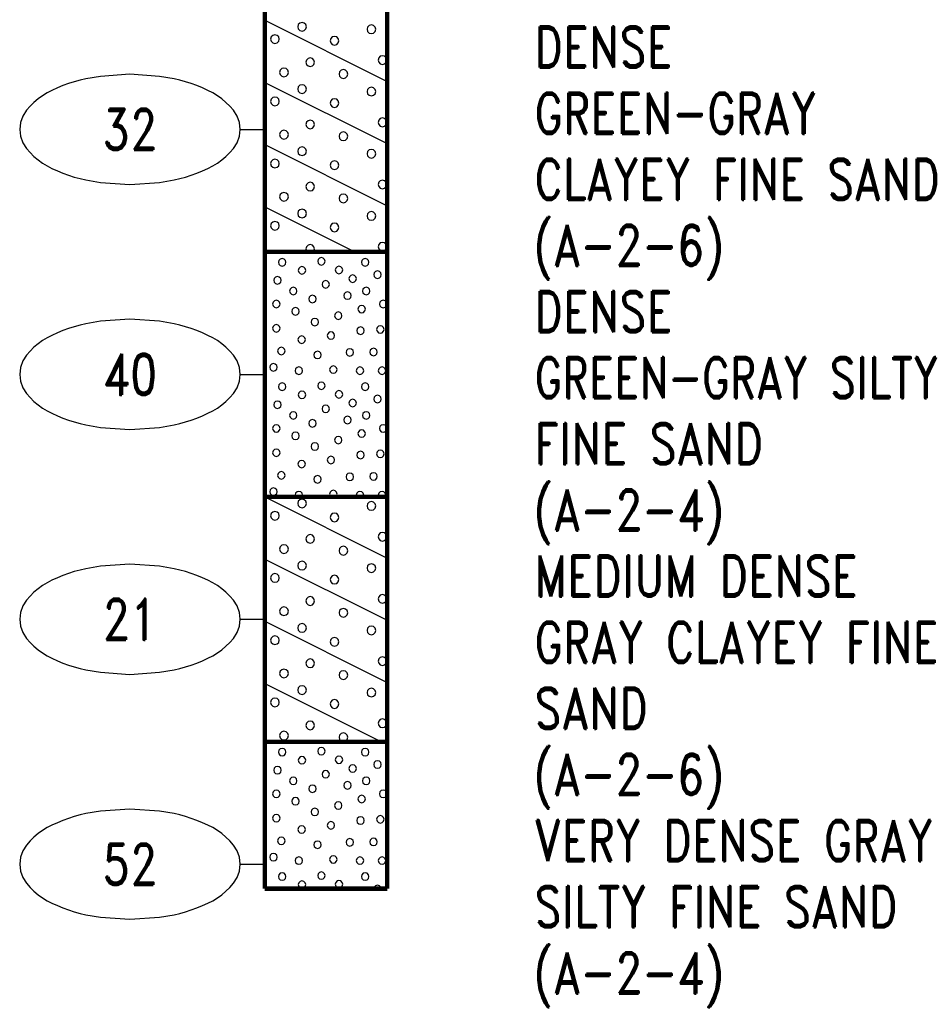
# Model space of a CAD drawing. Extents: x -12 to 875, y 346 to 518.
# Tile 7 of 10: x 838 to 874, y 353 to 394. Entities that reach past the tile are written whole.
import ezdxf
from ezdxf.enums import TextEntityAlignment as Align

# ---------------------------------------------------------------- set-up
doc = ezdxf.new("R2010")
doc.units = 0
doc.linetypes.add('Solid', pattern=[0])
doc.layers.get('0').update_dxf_attribs({"linetype": 'Solid'})
doc.layers.add('EB1-A', color=1, linetype='Solid')
doc.styles.add('ROMAND', font='romand', dxfattribs={"height": 1})

# ---------------------------------------------------------------- blocks, each defined once
blk = doc.blocks.new('DGRFC_NCDOT$NVALUE$ELLIPS')
at = {"color": 7, "linetype": 'Solid'}
blk.add_lwpolyline([(0, -2.5), (1.337, -2.407), (1.998, -2.292), (2.262, -2.231), (2.524, -2.16), (2.783, -2.078), (3.038, -1.985), (3.289, -1.882), (3.536, -1.768), (3.755, -1.657), (3.965, -1.529), (4.165, -1.386), (4.353, -1.227), (4.528, -1.054), (4.689, -0.869), (4.858, -0.606), (4.964, -0.311), (5, 0), (4.964, 0.311), (4.858, 0.606), (4.689, 0.869), (4.528, 1.054), (4.353, 1.227), (4.165, 1.386), (3.965, 1.529), (3.755, 1.657), (3.536, 1.768), (3.289, 1.882), (3.038, 1.985), (2.783, 2.078), (2.524, 2.16), (2.262, 2.231), (1.998, 2.292), (1.337, 2.407), (0, 2.5), (-1.337, 2.407), (-1.998, 2.292), (-2.262, 2.231), (-2.524, 2.16), (-2.783, 2.078), (-3.038, 1.985), (-3.289, 1.882), (-3.536, 1.768), (-3.755, 1.657), (-3.965, 1.529), (-4.165, 1.386), (-4.353, 1.227), (-4.528, 1.054), (-4.689, 0.869), (-4.858, 0.606), (-4.964, 0.311), (-5, 0), (-4.964, -0.311), (-4.858, -0.606), (-4.689, -0.869), (-4.528, -1.054), (-4.353, -1.227), (-4.165, -1.386), (-3.965, -1.529), (-3.755, -1.657), (-3.536, -1.768), (-3.289, -1.882), (-3.038, -1.985), (-2.783, -2.078), (-2.524, -2.16), (-2.262, -2.231), (-1.998, -2.292), (-1.337, -2.407), (0, -2.5)], dxfattribs=at)

msp = doc.modelspace()

# ---------------------------------------------------------------- linework, layer by layer
at = {"layer": 'EB1-A', "color": 7, "linetype": 'Solid', "const_width": 0.178}
for points in [[(847.5, 396.2), (847.5, 384.2)], [(852.5, 384.2), (852.5, 396.2)], [(847.5, 384.2), (852.5, 384.2)], [(847.5, 384.2), (847.5, 374.2)], [(852.5, 374.2), (852.5, 384.2)], [(847.5, 374.2), (852.5, 374.2)], [(847.5, 374.2), (847.5, 364.2)], [(852.5, 364.2), (852.5, 374.2)], [(847.5, 364.2), (852.5, 364.2)], [(847.5, 364.2), (847.5, 358.2)], [(852.5, 358.2), (852.5, 364.2)], [(847.5, 358.2), (852.5, 358.2)]]:
    msp.add_lwpolyline(points, dxfattribs=at)
at = {"layer": 'EB1-A', "color": 2, "linetype": 'Solid'}
for points in [[(847.5, 393.66), (852.5, 391.16)], [(849.201, 393.39), (849.177, 393.479), (849.112, 393.544), (849.023, 393.568), (848.935, 393.544), (848.869, 393.479), (848.846, 393.39), (848.869, 393.301), (848.935, 393.236), (849.023, 393.212), (849.112, 393.236), (849.177, 393.301), (849.201, 393.39)], [(852.031, 393.288), (852.007, 393.377), (851.942, 393.442), (851.853, 393.466), (851.764, 393.442), (851.699, 393.377), (851.675, 393.288), (851.699, 393.199), (851.764, 393.134), (851.853, 393.11), (851.942, 393.134), (852.007, 393.199), (852.031, 393.288)], [(848.095, 392.886), (848.071, 392.975), (848.006, 393.04), (847.917, 393.064), (847.828, 393.04), (847.763, 392.975), (847.74, 392.886), (847.763, 392.797), (847.828, 392.732), (847.917, 392.709), (848.006, 392.732), (848.071, 392.797), (848.095, 392.886)], [(850.526, 392.82), (850.502, 392.909), (850.437, 392.974), (850.348, 392.998), (850.259, 392.974), (850.194, 392.909), (850.17, 392.82), (850.194, 392.731), (850.259, 392.666), (850.348, 392.642), (850.437, 392.666), (850.502, 392.731), (850.526, 392.82)], [(849.534, 391.946), (849.51, 392.034), (849.445, 392.1), (849.356, 392.123), (849.268, 392.1), (849.202, 392.034), (849.179, 391.946), (849.202, 391.857), (849.268, 391.792), (849.356, 391.768), (849.445, 391.792), (849.51, 391.857), (849.534, 391.946)], [(852.484, 392.032), (852.46, 392.121), (852.395, 392.186), (852.306, 392.21), (852.217, 392.186), (852.152, 392.121), (852.128, 392.032), (852.152, 391.943), (852.217, 391.878), (852.306, 391.854), (852.395, 391.878), (852.46, 391.943), (852.484, 392.032)], [(848.464, 391.529), (848.44, 391.618), (848.375, 391.683), (848.286, 391.706), (848.197, 391.683), (848.132, 391.618), (848.108, 391.529), (848.132, 391.44), (848.197, 391.375), (848.286, 391.351), (848.375, 391.375), (848.44, 391.44), (848.464, 391.529)], [(850.889, 391.462), (850.866, 391.551), (850.801, 391.616), (850.712, 391.64), (850.623, 391.616), (850.558, 391.551), (850.534, 391.462), (850.558, 391.374), (850.623, 391.309), (850.712, 391.285), (850.801, 391.309), (850.866, 391.374), (850.889, 391.462)], [(847.5, 391.12), (852.5, 388.62)], [(849.201, 390.847), (849.178, 390.936), (849.112, 391.001), (849.024, 391.025), (848.935, 391.001), (848.87, 390.936), (848.846, 390.847), (848.87, 390.758), (848.935, 390.693), (849.024, 390.67), (849.112, 390.693), (849.178, 390.758), (849.201, 390.847)], [(852.031, 390.745), (852.007, 390.834), (851.942, 390.899), (851.853, 390.923), (851.764, 390.899), (851.699, 390.834), (851.675, 390.745), (851.699, 390.657), (851.764, 390.592), (851.853, 390.568), (851.942, 390.592), (852.007, 390.657), (852.031, 390.745)], [(848.095, 390.344), (848.071, 390.433), (848.006, 390.498), (847.917, 390.522), (847.828, 390.498), (847.763, 390.433), (847.74, 390.344), (847.763, 390.255), (847.828, 390.19), (847.917, 390.166), (848.006, 390.19), (848.071, 390.255), (848.095, 390.344)], [(850.526, 390.278), (850.502, 390.367), (850.437, 390.432), (850.348, 390.455), (850.259, 390.432), (850.194, 390.367), (850.17, 390.278), (850.194, 390.189), (850.259, 390.124), (850.348, 390.1), (850.437, 390.124), (850.502, 390.189), (850.526, 390.278)], [(849.534, 389.403), (849.51, 389.492), (849.445, 389.557), (849.356, 389.581), (849.268, 389.557), (849.202, 389.492), (849.179, 389.403), (849.202, 389.314), (849.268, 389.249), (849.356, 389.225), (849.445, 389.249), (849.51, 389.314), (849.534, 389.403)], [(852.484, 389.489), (852.46, 389.578), (852.395, 389.643), (852.306, 389.667), (852.217, 389.643), (852.152, 389.578), (852.128, 389.489), (852.152, 389.401), (852.217, 389.336), (852.306, 389.312), (852.395, 389.336), (852.46, 389.401), (852.484, 389.489)], [(848.464, 388.986), (848.44, 389.075), (848.375, 389.14), (848.286, 389.164), (848.197, 389.14), (848.132, 389.075), (848.108, 388.986), (848.132, 388.897), (848.197, 388.832), (848.286, 388.808), (848.375, 388.832), (848.44, 388.897), (848.464, 388.986)], [(850.889, 388.92), (850.866, 389.009), (850.801, 389.074), (850.712, 389.098), (850.623, 389.074), (850.558, 389.009), (850.534, 388.92), (850.558, 388.831), (850.623, 388.766), (850.712, 388.742), (850.801, 388.766), (850.866, 388.831), (850.889, 388.92)], [(847.5, 388.58), (852.5, 386.08)], [(849.201, 388.31), (849.177, 388.399), (849.112, 388.464), (849.023, 388.488), (848.935, 388.464), (848.869, 388.399), (848.846, 388.31), (848.869, 388.221), (848.935, 388.156), (849.023, 388.132), (849.112, 388.156), (849.177, 388.221), (849.201, 388.31)], [(852.031, 388.208), (852.007, 388.297), (851.942, 388.362), (851.853, 388.386), (851.764, 388.362), (851.699, 388.297), (851.675, 388.208), (851.699, 388.119), (851.764, 388.054), (851.853, 388.03), (851.942, 388.054), (852.007, 388.119), (852.031, 388.208)], [(848.095, 387.806), (848.071, 387.895), (848.006, 387.96), (847.917, 387.984), (847.828, 387.96), (847.763, 387.895), (847.74, 387.806), (847.763, 387.717), (847.828, 387.652), (847.917, 387.629), (848.006, 387.652), (848.071, 387.717), (848.095, 387.806)], [(850.526, 387.74), (850.502, 387.829), (850.437, 387.894), (850.348, 387.918), (850.259, 387.894), (850.194, 387.829), (850.17, 387.74), (850.194, 387.651), (850.259, 387.586), (850.348, 387.562), (850.437, 387.586), (850.502, 387.651), (850.526, 387.74)], [(849.534, 386.866), (849.51, 386.954), (849.445, 387.02), (849.356, 387.043), (849.268, 387.02), (849.202, 386.954), (849.179, 386.866), (849.202, 386.777), (849.268, 386.712), (849.356, 386.688), (849.445, 386.712), (849.51, 386.777), (849.534, 386.866)], [(852.484, 386.952), (852.46, 387.041), (852.395, 387.106), (852.306, 387.13), (852.217, 387.106), (852.152, 387.041), (852.128, 386.952), (852.152, 386.863), (852.217, 386.798), (852.306, 386.774), (852.395, 386.798), (852.46, 386.863), (852.484, 386.952)], [(848.464, 386.449), (848.44, 386.538), (848.375, 386.603), (848.286, 386.626), (848.197, 386.603), (848.132, 386.538), (848.108, 386.449), (848.132, 386.36), (848.197, 386.295), (848.286, 386.271), (848.375, 386.295), (848.44, 386.36), (848.464, 386.449)], [(850.889, 386.382), (850.866, 386.471), (850.801, 386.536), (850.712, 386.56), (850.623, 386.536), (850.558, 386.471), (850.534, 386.382), (850.558, 386.294), (850.623, 386.229), (850.712, 386.205), (850.801, 386.229), (850.866, 386.294), (850.889, 386.382)], [(847.5, 386.04), (851.18, 384.2)], [(849.201, 385.767), (849.178, 385.856), (849.112, 385.921), (849.024, 385.945), (848.935, 385.921), (848.87, 385.856), (848.846, 385.767), (848.87, 385.678), (848.935, 385.613), (849.024, 385.59), (849.112, 385.613), (849.178, 385.678), (849.201, 385.767)], [(852.031, 385.665), (852.007, 385.754), (851.942, 385.819), (851.853, 385.843), (851.764, 385.819), (851.699, 385.754), (851.675, 385.665), (851.699, 385.577), (851.764, 385.512), (851.853, 385.488), (851.942, 385.512), (852.007, 385.577), (852.031, 385.665)], [(848.095, 385.264), (848.071, 385.353), (848.006, 385.418), (847.917, 385.442), (847.828, 385.418), (847.763, 385.353), (847.74, 385.264), (847.763, 385.175), (847.828, 385.11), (847.917, 385.086), (848.006, 385.11), (848.071, 385.175), (848.095, 385.264)], [(850.526, 385.198), (850.502, 385.287), (850.437, 385.352), (850.348, 385.375), (850.259, 385.352), (850.194, 385.287), (850.17, 385.198), (850.194, 385.109), (850.259, 385.044), (850.348, 385.02), (850.437, 385.044), (850.502, 385.109), (850.526, 385.198)], [(849.51, 384.234), (849.534, 384.323), (849.51, 384.412), (849.445, 384.477), (849.356, 384.501), (849.268, 384.477), (849.202, 384.412), (849.179, 384.323), (849.202, 384.234), (849.237, 384.2), (849.476, 384.2), (849.51, 384.234)], [(852.484, 384.409), (852.46, 384.498), (852.395, 384.563), (852.306, 384.587), (852.217, 384.563), (852.152, 384.498), (852.128, 384.409), (852.152, 384.321), (852.217, 384.256), (852.306, 384.232), (852.395, 384.256), (852.46, 384.321), (852.484, 384.409)], [(848.364, 383.775), (848.343, 383.851), (848.288, 383.907), (848.211, 383.927), (848.135, 383.907), (848.079, 383.851), (848.059, 383.775), (848.079, 383.699), (848.135, 383.643), (848.211, 383.622), (848.288, 383.643), (848.343, 383.699), (848.364, 383.775)], [(849.966, 383.814), (849.945, 383.89), (849.89, 383.946), (849.813, 383.966), (849.737, 383.946), (849.681, 383.89), (849.661, 383.814), (849.681, 383.738), (849.737, 383.682), (849.813, 383.662), (849.89, 383.682), (849.945, 383.738), (849.966, 383.814)], [(851.753, 383.775), (851.733, 383.851), (851.677, 383.907), (851.601, 383.927), (851.524, 383.907), (851.469, 383.851), (851.448, 383.775), (851.469, 383.698), (851.524, 383.643), (851.601, 383.622), (851.677, 383.643), (851.733, 383.698), (851.753, 383.775)], [(849.174, 383.444), (849.153, 383.52), (849.098, 383.576), (849.021, 383.597), (848.945, 383.576), (848.889, 383.52), (848.869, 383.444), (848.889, 383.368), (848.945, 383.312), (849.021, 383.292), (849.098, 383.312), (849.153, 383.368), (849.174, 383.444)], [(850.684, 383.462), (850.663, 383.538), (850.608, 383.594), (850.531, 383.615), (850.455, 383.594), (850.399, 383.538), (850.379, 383.462), (850.399, 383.386), (850.455, 383.33), (850.531, 383.31), (850.608, 383.33), (850.663, 383.386), (850.684, 383.462)], [(848.171, 383.039), (848.151, 383.115), (848.095, 383.171), (848.019, 383.191), (847.943, 383.171), (847.887, 383.115), (847.867, 383.039), (847.887, 382.963), (847.943, 382.907), (848.019, 382.887), (848.095, 382.907), (848.151, 382.963), (848.171, 383.039)], [(851.24, 383.108), (851.22, 383.184), (851.164, 383.24), (851.088, 383.26), (851.012, 383.24), (850.956, 383.184), (850.936, 383.108), (850.956, 383.031), (851.012, 382.976), (851.088, 382.955), (851.164, 382.976), (851.22, 383.031), (851.24, 383.108)], [(852.255, 383.27), (852.234, 383.347), (852.179, 383.402), (852.102, 383.423), (852.026, 383.402), (851.97, 383.347), (851.95, 383.27), (851.97, 383.194), (852.026, 383.138), (852.102, 383.118), (852.179, 383.138), (852.234, 383.194), (852.255, 383.27)], [(848.817, 382.602), (848.797, 382.678), (848.741, 382.734), (848.665, 382.754), (848.589, 382.734), (848.533, 382.678), (848.512, 382.602), (848.533, 382.526), (848.589, 382.47), (848.665, 382.449), (848.741, 382.47), (848.797, 382.526), (848.817, 382.602)], [(850.144, 382.873), (850.123, 382.949), (850.067, 383.005), (849.991, 383.025), (849.915, 383.005), (849.859, 382.949), (849.839, 382.873), (849.859, 382.796), (849.915, 382.741), (849.991, 382.72), (850.067, 382.741), (850.123, 382.796), (850.144, 382.873)], [(851.795, 382.602), (851.774, 382.678), (851.718, 382.734), (851.642, 382.754), (851.566, 382.734), (851.51, 382.678), (851.49, 382.602), (851.51, 382.526), (851.566, 382.47), (851.642, 382.449), (851.718, 382.47), (851.774, 382.526), (851.795, 382.602)], [(849.6, 382.279), (849.58, 382.355), (849.524, 382.411), (849.448, 382.431), (849.372, 382.411), (849.316, 382.355), (849.296, 382.279), (849.316, 382.203), (849.372, 382.147), (849.448, 382.126), (849.524, 382.147), (849.58, 382.203), (849.6, 382.279)], [(851.032, 382.416), (851.011, 382.492), (850.956, 382.548), (850.879, 382.569), (850.803, 382.548), (850.747, 382.492), (850.727, 382.416), (850.747, 382.34), (850.803, 382.284), (850.879, 382.264), (850.956, 382.284), (851.011, 382.34), (851.032, 382.416)], [(848.126, 382.07), (848.105, 382.147), (848.05, 382.202), (847.973, 382.223), (847.897, 382.202), (847.841, 382.147), (847.821, 382.07), (847.841, 381.994), (847.897, 381.938), (847.973, 381.918), (848.05, 381.938), (848.105, 381.994), (848.126, 382.07)], [(848.909, 381.77), (848.888, 381.847), (848.833, 381.902), (848.756, 381.923), (848.68, 381.902), (848.624, 381.847), (848.604, 381.77), (848.624, 381.694), (848.68, 381.638), (848.756, 381.618), (848.833, 381.638), (848.888, 381.694), (848.909, 381.77)], [(851.609, 381.862), (851.589, 381.938), (851.533, 381.994), (851.457, 382.014), (851.38, 381.994), (851.325, 381.938), (851.304, 381.862), (851.325, 381.786), (851.38, 381.73), (851.457, 381.709), (851.533, 381.73), (851.589, 381.786), (851.609, 381.862)], [(852.486, 382.07), (852.466, 382.147), (852.41, 382.202), (852.334, 382.223), (852.258, 382.202), (852.202, 382.147), (852.181, 382.07), (852.202, 381.994), (852.258, 381.938), (852.334, 381.918), (852.41, 381.938), (852.466, 381.994), (852.486, 382.07)], [(850.653, 381.595), (850.633, 381.671), (850.577, 381.727), (850.501, 381.747), (850.424, 381.727), (850.369, 381.671), (850.348, 381.595), (850.369, 381.519), (850.424, 381.463), (850.501, 381.442), (850.577, 381.463), (850.633, 381.519), (850.653, 381.595)], [(848.126, 381.079), (848.105, 381.155), (848.05, 381.211), (847.973, 381.231), (847.897, 381.211), (847.841, 381.155), (847.821, 381.079), (847.841, 381.003), (847.897, 380.947), (847.973, 380.926), (848.05, 380.947), (848.105, 381.003), (848.126, 381.079)], [(849.697, 381.333), (849.677, 381.409), (849.621, 381.465), (849.545, 381.485), (849.468, 381.465), (849.413, 381.409), (849.392, 381.333), (849.413, 381.257), (849.468, 381.201), (849.545, 381.181), (849.621, 381.201), (849.677, 381.257), (849.697, 381.333)], [(851.563, 380.985), (851.543, 381.061), (851.487, 381.117), (851.411, 381.137), (851.335, 381.117), (851.279, 381.061), (851.258, 380.985), (851.279, 380.908), (851.335, 380.853), (851.411, 380.832), (851.487, 380.853), (851.543, 380.908), (851.563, 380.985)], [(852.372, 381.033), (852.351, 381.109), (852.296, 381.165), (852.219, 381.185), (852.143, 381.165), (852.087, 381.109), (852.067, 381.033), (852.087, 380.957), (852.143, 380.901), (852.219, 380.881), (852.296, 380.901), (852.351, 380.957), (852.372, 381.033)], [(849.163, 380.616), (849.143, 380.692), (849.087, 380.748), (849.011, 380.768), (848.934, 380.748), (848.879, 380.692), (848.858, 380.616), (848.879, 380.54), (848.934, 380.484), (849.011, 380.464), (849.087, 380.484), (849.143, 380.54), (849.163, 380.616)], [(850.353, 380.784), (850.333, 380.86), (850.277, 380.916), (850.201, 380.936), (850.124, 380.916), (850.069, 380.86), (850.048, 380.784), (850.069, 380.708), (850.124, 380.652), (850.201, 380.631), (850.277, 380.652), (850.333, 380.708), (850.353, 380.784)], [(848.332, 380.153), (848.311, 380.229), (848.255, 380.285), (848.179, 380.306), (848.103, 380.285), (848.047, 380.229), (848.027, 380.153), (848.047, 380.077), (848.103, 380.021), (848.179, 380.001), (848.255, 380.021), (848.311, 380.077), (848.332, 380.153)], [(849.809, 379.993), (849.788, 380.069), (849.733, 380.125), (849.656, 380.145), (849.58, 380.125), (849.524, 380.069), (849.504, 379.993), (849.524, 379.917), (849.58, 379.861), (849.656, 379.841), (849.733, 379.861), (849.788, 379.917), (849.809, 379.993)], [(851.123, 380.095), (851.103, 380.171), (851.047, 380.227), (850.971, 380.247), (850.895, 380.227), (850.839, 380.171), (850.819, 380.095), (850.839, 380.019), (850.895, 379.963), (850.971, 379.942), (851.047, 379.963), (851.103, 380.019), (851.123, 380.095)], [(852.095, 380.11), (852.074, 380.186), (852.018, 380.242), (851.942, 380.262), (851.866, 380.242), (851.81, 380.186), (851.79, 380.11), (851.81, 380.034), (851.866, 379.978), (851.942, 379.958), (852.018, 379.978), (852.074, 380.034), (852.095, 380.11)], [(848.009, 379.487), (847.988, 379.563), (847.933, 379.619), (847.856, 379.64), (847.78, 379.619), (847.724, 379.563), (847.704, 379.487), (847.724, 379.411), (847.78, 379.355), (847.856, 379.335), (847.933, 379.355), (847.988, 379.411), (848.009, 379.487)], [(850.455, 379.393), (850.434, 379.469), (850.378, 379.525), (850.302, 379.545), (850.226, 379.525), (850.17, 379.469), (850.15, 379.393), (850.17, 379.317), (850.226, 379.261), (850.302, 379.241), (850.378, 379.261), (850.434, 379.317), (850.455, 379.393)], [(849.046, 379.347), (849.026, 379.423), (848.97, 379.479), (848.894, 379.5), (848.818, 379.479), (848.762, 379.423), (848.741, 379.347), (848.762, 379.271), (848.818, 379.215), (848.894, 379.195), (848.97, 379.215), (849.026, 379.271), (849.046, 379.347)], [(851.54, 379.347), (851.52, 379.423), (851.464, 379.479), (851.388, 379.5), (851.312, 379.479), (851.256, 379.423), (851.236, 379.347), (851.256, 379.271), (851.312, 379.215), (851.388, 379.195), (851.464, 379.215), (851.52, 379.271), (851.54, 379.347)], [(852.44, 379.347), (852.42, 379.423), (852.364, 379.479), (852.288, 379.5), (852.212, 379.479), (852.156, 379.423), (852.136, 379.347), (852.156, 379.271), (852.212, 379.215), (852.288, 379.195), (852.364, 379.215), (852.42, 379.271), (852.44, 379.347)], [(848.364, 378.695), (848.343, 378.771), (848.288, 378.827), (848.211, 378.847), (848.135, 378.827), (848.079, 378.771), (848.059, 378.695), (848.079, 378.619), (848.135, 378.563), (848.211, 378.542), (848.288, 378.563), (848.343, 378.619), (848.364, 378.695)], [(849.966, 378.734), (849.945, 378.81), (849.89, 378.866), (849.813, 378.886), (849.737, 378.866), (849.681, 378.81), (849.661, 378.734), (849.681, 378.658), (849.737, 378.602), (849.813, 378.582), (849.89, 378.602), (849.945, 378.658), (849.966, 378.734)], [(851.753, 378.695), (851.733, 378.771), (851.677, 378.827), (851.601, 378.847), (851.524, 378.827), (851.469, 378.771), (851.448, 378.695), (851.469, 378.618), (851.524, 378.563), (851.601, 378.542), (851.677, 378.563), (851.733, 378.618), (851.753, 378.695)], [(849.174, 378.364), (849.153, 378.44), (849.098, 378.496), (849.021, 378.517), (848.945, 378.496), (848.889, 378.44), (848.869, 378.364), (848.889, 378.288), (848.945, 378.232), (849.021, 378.212), (849.098, 378.232), (849.153, 378.288), (849.174, 378.364)], [(850.684, 378.382), (850.663, 378.458), (850.608, 378.514), (850.531, 378.535), (850.455, 378.514), (850.399, 378.458), (850.379, 378.382), (850.399, 378.306), (850.455, 378.25), (850.531, 378.23), (850.608, 378.25), (850.663, 378.306), (850.684, 378.382)], [(852.255, 378.19), (852.234, 378.267), (852.179, 378.322), (852.102, 378.343), (852.026, 378.322), (851.97, 378.267), (851.95, 378.19), (851.97, 378.114), (852.026, 378.058), (852.102, 378.038), (852.179, 378.058), (852.234, 378.114), (852.255, 378.19)], [(848.171, 377.959), (848.151, 378.035), (848.095, 378.091), (848.019, 378.111), (847.943, 378.091), (847.887, 378.035), (847.867, 377.959), (847.887, 377.883), (847.943, 377.827), (848.019, 377.807), (848.095, 377.827), (848.151, 377.883), (848.171, 377.959)], [(850.144, 377.793), (850.123, 377.869), (850.067, 377.925), (849.991, 377.945), (849.915, 377.925), (849.859, 377.869), (849.839, 377.793), (849.859, 377.716), (849.915, 377.661), (849.991, 377.64), (850.067, 377.661), (850.123, 377.716), (850.144, 377.793)], [(851.24, 378.028), (851.22, 378.104), (851.164, 378.16), (851.088, 378.18), (851.012, 378.16), (850.956, 378.104), (850.936, 378.028), (850.956, 377.951), (851.012, 377.896), (851.088, 377.875), (851.164, 377.896), (851.22, 377.951), (851.24, 378.028)], [(848.817, 377.522), (848.797, 377.598), (848.741, 377.654), (848.665, 377.674), (848.589, 377.654), (848.533, 377.598), (848.512, 377.522), (848.533, 377.446), (848.589, 377.39), (848.665, 377.369), (848.741, 377.39), (848.797, 377.446), (848.817, 377.522)], [(851.795, 377.522), (851.774, 377.598), (851.718, 377.654), (851.642, 377.674), (851.566, 377.654), (851.51, 377.598), (851.49, 377.522), (851.51, 377.446), (851.566, 377.39), (851.642, 377.369), (851.718, 377.39), (851.774, 377.446), (851.795, 377.522)], [(848.126, 376.99), (848.105, 377.067), (848.05, 377.122), (847.973, 377.143), (847.897, 377.122), (847.841, 377.067), (847.821, 376.99), (847.841, 376.914), (847.897, 376.858), (847.973, 376.838), (848.05, 376.858), (848.105, 376.914), (848.126, 376.99)], [(849.6, 377.199), (849.58, 377.275), (849.524, 377.331), (849.448, 377.351), (849.372, 377.331), (849.316, 377.275), (849.296, 377.199), (849.316, 377.123), (849.372, 377.067), (849.448, 377.046), (849.524, 377.067), (849.58, 377.123), (849.6, 377.199)], [(851.032, 377.336), (851.011, 377.412), (850.956, 377.468), (850.879, 377.489), (850.803, 377.468), (850.747, 377.412), (850.727, 377.336), (850.747, 377.26), (850.803, 377.204), (850.879, 377.184), (850.956, 377.204), (851.011, 377.26), (851.032, 377.336)], [(852.486, 376.99), (852.466, 377.067), (852.41, 377.122), (852.334, 377.143), (852.258, 377.122), (852.202, 377.067), (852.181, 376.99), (852.202, 376.914), (852.258, 376.858), (852.334, 376.838), (852.41, 376.858), (852.466, 376.914), (852.486, 376.99)], [(848.909, 376.69), (848.888, 376.767), (848.833, 376.822), (848.756, 376.843), (848.68, 376.822), (848.624, 376.767), (848.604, 376.69), (848.624, 376.614), (848.68, 376.558), (848.756, 376.538), (848.833, 376.558), (848.888, 376.614), (848.909, 376.69)], [(851.609, 376.782), (851.589, 376.858), (851.533, 376.914), (851.457, 376.934), (851.38, 376.914), (851.325, 376.858), (851.304, 376.782), (851.325, 376.706), (851.38, 376.65), (851.457, 376.629), (851.533, 376.65), (851.589, 376.706), (851.609, 376.782)], [(849.697, 376.253), (849.677, 376.329), (849.621, 376.385), (849.545, 376.405), (849.468, 376.385), (849.413, 376.329), (849.392, 376.253), (849.413, 376.177), (849.468, 376.121), (849.545, 376.101), (849.621, 376.121), (849.677, 376.177), (849.697, 376.253)], [(850.653, 376.515), (850.633, 376.591), (850.577, 376.647), (850.501, 376.667), (850.424, 376.647), (850.369, 376.591), (850.348, 376.515), (850.369, 376.439), (850.424, 376.383), (850.501, 376.362), (850.577, 376.383), (850.633, 376.439), (850.653, 376.515)], [(848.126, 375.999), (848.105, 376.075), (848.05, 376.131), (847.973, 376.151), (847.897, 376.131), (847.841, 376.075), (847.821, 375.999), (847.841, 375.923), (847.897, 375.867), (847.973, 375.846), (848.05, 375.867), (848.105, 375.923), (848.126, 375.999)], [(851.563, 375.905), (851.543, 375.981), (851.487, 376.037), (851.411, 376.057), (851.335, 376.037), (851.279, 375.981), (851.258, 375.905), (851.279, 375.828), (851.335, 375.773), (851.411, 375.752), (851.487, 375.773), (851.543, 375.828), (851.563, 375.905)], [(852.372, 375.953), (852.351, 376.029), (852.296, 376.085), (852.219, 376.105), (852.143, 376.085), (852.087, 376.029), (852.067, 375.953), (852.087, 375.877), (852.143, 375.821), (852.219, 375.801), (852.296, 375.821), (852.351, 375.877), (852.372, 375.953)], [(849.163, 375.536), (849.143, 375.612), (849.087, 375.668), (849.011, 375.688), (848.934, 375.668), (848.879, 375.612), (848.858, 375.536), (848.879, 375.46), (848.934, 375.404), (849.011, 375.384), (849.087, 375.404), (849.143, 375.46), (849.163, 375.536)], [(850.353, 375.704), (850.333, 375.78), (850.277, 375.836), (850.201, 375.856), (850.124, 375.836), (850.069, 375.78), (850.048, 375.704), (850.069, 375.628), (850.124, 375.572), (850.201, 375.551), (850.277, 375.572), (850.333, 375.628), (850.353, 375.704)], [(848.332, 375.073), (848.311, 375.149), (848.255, 375.205), (848.179, 375.226), (848.103, 375.205), (848.047, 375.149), (848.027, 375.073), (848.047, 374.997), (848.103, 374.941), (848.179, 374.921), (848.255, 374.941), (848.311, 374.997), (848.332, 375.073)], [(851.123, 375.015), (851.103, 375.091), (851.047, 375.147), (850.971, 375.167), (850.895, 375.147), (850.839, 375.091), (850.819, 375.015), (850.839, 374.939), (850.895, 374.883), (850.971, 374.862), (851.047, 374.883), (851.103, 374.939), (851.123, 375.015)], [(852.095, 375.03), (852.074, 375.106), (852.018, 375.162), (851.942, 375.182), (851.866, 375.162), (851.81, 375.106), (851.79, 375.03), (851.81, 374.954), (851.866, 374.898), (851.942, 374.878), (852.018, 374.898), (852.074, 374.954), (852.095, 375.03)], [(849.809, 374.913), (849.788, 374.989), (849.733, 375.045), (849.656, 375.065), (849.58, 375.045), (849.524, 374.989), (849.504, 374.913), (849.524, 374.837), (849.58, 374.781), (849.656, 374.761), (849.733, 374.781), (849.788, 374.837), (849.809, 374.913)], [(848.009, 374.407), (847.988, 374.483), (847.933, 374.539), (847.856, 374.56), (847.78, 374.539), (847.724, 374.483), (847.704, 374.407), (847.724, 374.331), (847.78, 374.275), (847.856, 374.255), (847.933, 374.275), (847.988, 374.331), (848.009, 374.407)], [(849.046, 374.267), (849.026, 374.343), (848.97, 374.399), (848.894, 374.42), (848.818, 374.399), (848.762, 374.343), (848.741, 374.267), (848.759, 374.2), (849.028, 374.2), (849.046, 374.267)], [(850.434, 374.237), (850.455, 374.313), (850.434, 374.389), (850.378, 374.445), (850.302, 374.465), (850.226, 374.445), (850.17, 374.389), (850.15, 374.313), (850.17, 374.237), (850.207, 374.2), (850.397, 374.2), (850.434, 374.237)], [(851.54, 374.267), (851.52, 374.343), (851.464, 374.399), (851.388, 374.42), (851.312, 374.399), (851.256, 374.343), (851.236, 374.267), (851.254, 374.2), (851.522, 374.2), (851.54, 374.267)], [(852.44, 374.267), (852.42, 374.343), (852.364, 374.399), (852.288, 374.42), (852.212, 374.399), (852.156, 374.343), (852.136, 374.267), (852.154, 374.2), (852.422, 374.2), (852.44, 374.267)], [(847.5, 374.2), (852.5, 371.7)], [(849.201, 373.927), (849.178, 374.016), (849.112, 374.081), (849.024, 374.105), (848.935, 374.081), (848.87, 374.016), (848.846, 373.927), (848.87, 373.838), (848.935, 373.773), (849.024, 373.75), (849.112, 373.773), (849.178, 373.838), (849.201, 373.927)], [(852.031, 373.825), (852.007, 373.914), (851.942, 373.979), (851.853, 374.003), (851.764, 373.979), (851.699, 373.914), (851.675, 373.825), (851.699, 373.737), (851.764, 373.672), (851.853, 373.648), (851.942, 373.672), (852.007, 373.737), (852.031, 373.825)], [(848.095, 373.424), (848.071, 373.513), (848.006, 373.578), (847.917, 373.602), (847.828, 373.578), (847.763, 373.513), (847.74, 373.424), (847.763, 373.335), (847.828, 373.27), (847.917, 373.246), (848.006, 373.27), (848.071, 373.335), (848.095, 373.424)], [(850.526, 373.358), (850.502, 373.447), (850.437, 373.512), (850.348, 373.535), (850.259, 373.512), (850.194, 373.447), (850.17, 373.358), (850.194, 373.269), (850.259, 373.204), (850.348, 373.18), (850.437, 373.204), (850.502, 373.269), (850.526, 373.358)], [(852.484, 372.569), (852.46, 372.658), (852.395, 372.723), (852.306, 372.747), (852.217, 372.723), (852.152, 372.658), (852.128, 372.569), (852.152, 372.481), (852.217, 372.416), (852.306, 372.392), (852.395, 372.416), (852.46, 372.481), (852.484, 372.569)], [(849.534, 372.483), (849.51, 372.572), (849.445, 372.637), (849.356, 372.661), (849.268, 372.637), (849.202, 372.572), (849.179, 372.483), (849.202, 372.394), (849.268, 372.329), (849.356, 372.305), (849.445, 372.329), (849.51, 372.394), (849.534, 372.483)], [(848.464, 372.066), (848.44, 372.155), (848.375, 372.22), (848.286, 372.244), (848.197, 372.22), (848.132, 372.155), (848.108, 372.066), (848.132, 371.977), (848.197, 371.912), (848.286, 371.888), (848.375, 371.912), (848.44, 371.977), (848.464, 372.066)], [(850.889, 372), (850.866, 372.089), (850.801, 372.154), (850.712, 372.178), (850.623, 372.154), (850.558, 372.089), (850.534, 372), (850.558, 371.911), (850.623, 371.846), (850.712, 371.822), (850.801, 371.846), (850.866, 371.911), (850.889, 372)], [(847.5, 371.66), (852.5, 369.16)], [(849.201, 371.39), (849.177, 371.479), (849.112, 371.544), (849.023, 371.568), (848.935, 371.544), (848.869, 371.479), (848.846, 371.39), (848.869, 371.301), (848.935, 371.236), (849.023, 371.212), (849.112, 371.236), (849.177, 371.301), (849.201, 371.39)], [(852.031, 371.288), (852.007, 371.377), (851.942, 371.442), (851.853, 371.466), (851.764, 371.442), (851.699, 371.377), (851.675, 371.288), (851.699, 371.199), (851.764, 371.134), (851.853, 371.11), (851.942, 371.134), (852.007, 371.199), (852.031, 371.288)], [(848.095, 370.886), (848.071, 370.975), (848.006, 371.04), (847.917, 371.064), (847.828, 371.04), (847.763, 370.975), (847.74, 370.886), (847.763, 370.797), (847.828, 370.732), (847.917, 370.709), (848.006, 370.732), (848.071, 370.797), (848.095, 370.886)], [(850.526, 370.82), (850.502, 370.909), (850.437, 370.974), (850.348, 370.998), (850.259, 370.974), (850.194, 370.909), (850.17, 370.82), (850.194, 370.731), (850.259, 370.666), (850.348, 370.642), (850.437, 370.666), (850.502, 370.731), (850.526, 370.82)], [(849.534, 369.946), (849.51, 370.034), (849.445, 370.1), (849.356, 370.123), (849.268, 370.1), (849.202, 370.034), (849.179, 369.946), (849.202, 369.857), (849.268, 369.792), (849.356, 369.768), (849.445, 369.792), (849.51, 369.857), (849.534, 369.946)], [(852.484, 370.032), (852.46, 370.121), (852.395, 370.186), (852.306, 370.21), (852.217, 370.186), (852.152, 370.121), (852.128, 370.032), (852.152, 369.943), (852.217, 369.878), (852.306, 369.854), (852.395, 369.878), (852.46, 369.943), (852.484, 370.032)], [(848.464, 369.529), (848.44, 369.618), (848.375, 369.683), (848.286, 369.706), (848.197, 369.683), (848.132, 369.618), (848.108, 369.529), (848.132, 369.44), (848.197, 369.375), (848.286, 369.351), (848.375, 369.375), (848.44, 369.44), (848.464, 369.529)], [(850.889, 369.462), (850.866, 369.551), (850.801, 369.616), (850.712, 369.64), (850.623, 369.616), (850.558, 369.551), (850.534, 369.462), (850.558, 369.374), (850.623, 369.309), (850.712, 369.285), (850.801, 369.309), (850.866, 369.374), (850.889, 369.462)], [(847.5, 369.12), (852.5, 366.62)], [(849.201, 368.847), (849.178, 368.936), (849.112, 369.001), (849.024, 369.025), (848.935, 369.001), (848.87, 368.936), (848.846, 368.847), (848.87, 368.758), (848.935, 368.693), (849.024, 368.67), (849.112, 368.693), (849.178, 368.758), (849.201, 368.847)], [(852.031, 368.745), (852.007, 368.834), (851.942, 368.899), (851.853, 368.923), (851.764, 368.899), (851.699, 368.834), (851.675, 368.745), (851.699, 368.657), (851.764, 368.592), (851.853, 368.568), (851.942, 368.592), (852.007, 368.657), (852.031, 368.745)], [(848.095, 368.344), (848.071, 368.433), (848.006, 368.498), (847.917, 368.522), (847.828, 368.498), (847.763, 368.433), (847.74, 368.344), (847.763, 368.255), (847.828, 368.19), (847.917, 368.166), (848.006, 368.19), (848.071, 368.255), (848.095, 368.344)], [(850.526, 368.278), (850.502, 368.367), (850.437, 368.432), (850.348, 368.455), (850.259, 368.432), (850.194, 368.367), (850.17, 368.278), (850.194, 368.189), (850.259, 368.124), (850.348, 368.1), (850.437, 368.124), (850.502, 368.189), (850.526, 368.278)], [(849.534, 367.403), (849.51, 367.492), (849.445, 367.557), (849.356, 367.581), (849.268, 367.557), (849.202, 367.492), (849.179, 367.403), (849.202, 367.314), (849.268, 367.249), (849.356, 367.225), (849.445, 367.249), (849.51, 367.314), (849.534, 367.403)], [(852.484, 367.489), (852.46, 367.578), (852.395, 367.643), (852.306, 367.667), (852.217, 367.643), (852.152, 367.578), (852.128, 367.489), (852.152, 367.401), (852.217, 367.336), (852.306, 367.312), (852.395, 367.336), (852.46, 367.401), (852.484, 367.489)], [(848.464, 366.986), (848.44, 367.075), (848.375, 367.14), (848.286, 367.164), (848.197, 367.14), (848.132, 367.075), (848.108, 366.986), (848.132, 366.897), (848.197, 366.832), (848.286, 366.808), (848.375, 366.832), (848.44, 366.897), (848.464, 366.986)], [(850.889, 366.92), (850.866, 367.009), (850.801, 367.074), (850.712, 367.098), (850.623, 367.074), (850.558, 367.009), (850.534, 366.92), (850.558, 366.831), (850.623, 366.766), (850.712, 366.742), (850.801, 366.766), (850.866, 366.831), (850.889, 366.92)], [(847.5, 366.58), (852.26, 364.2)], [(849.201, 366.31), (849.177, 366.399), (849.112, 366.464), (849.023, 366.488), (848.935, 366.464), (848.869, 366.399), (848.846, 366.31), (848.869, 366.221), (848.935, 366.156), (849.023, 366.132), (849.112, 366.156), (849.177, 366.221), (849.201, 366.31)], [(852.031, 366.208), (852.007, 366.297), (851.942, 366.362), (851.853, 366.386), (851.764, 366.362), (851.699, 366.297), (851.675, 366.208), (851.699, 366.119), (851.764, 366.054), (851.853, 366.03), (851.942, 366.054), (852.007, 366.119), (852.031, 366.208)], [(848.095, 365.806), (848.071, 365.895), (848.006, 365.96), (847.917, 365.984), (847.828, 365.96), (847.763, 365.895), (847.74, 365.806), (847.763, 365.717), (847.828, 365.652), (847.917, 365.629), (848.006, 365.652), (848.071, 365.717), (848.095, 365.806)], [(850.526, 365.74), (850.502, 365.829), (850.437, 365.894), (850.348, 365.918), (850.259, 365.894), (850.194, 365.829), (850.17, 365.74), (850.194, 365.651), (850.259, 365.586), (850.348, 365.562), (850.437, 365.586), (850.502, 365.651), (850.526, 365.74)], [(849.534, 364.866), (849.51, 364.954), (849.445, 365.02), (849.356, 365.043), (849.268, 365.02), (849.202, 364.954), (849.179, 364.866), (849.202, 364.777), (849.268, 364.712), (849.356, 364.688), (849.445, 364.712), (849.51, 364.777), (849.534, 364.866)], [(852.484, 364.952), (852.46, 365.041), (852.395, 365.106), (852.306, 365.13), (852.217, 365.106), (852.152, 365.041), (852.128, 364.952), (852.152, 364.863), (852.217, 364.798), (852.306, 364.774), (852.395, 364.798), (852.46, 364.863), (852.484, 364.952)], [(848.464, 364.449), (848.44, 364.538), (848.375, 364.603), (848.286, 364.626), (848.197, 364.603), (848.132, 364.538), (848.108, 364.449), (848.132, 364.36), (848.197, 364.295), (848.286, 364.271), (848.375, 364.295), (848.44, 364.36), (848.464, 364.449)], [(850.889, 364.382), (850.866, 364.471), (850.801, 364.536), (850.712, 364.56), (850.623, 364.536), (850.558, 364.471), (850.534, 364.382), (850.558, 364.294), (850.623, 364.229), (850.712, 364.205), (850.801, 364.229), (850.866, 364.294), (850.889, 364.382)], [(848.364, 363.775), (848.343, 363.851), (848.288, 363.907), (848.211, 363.927), (848.135, 363.907), (848.079, 363.851), (848.059, 363.775), (848.079, 363.699), (848.135, 363.643), (848.211, 363.622), (848.288, 363.643), (848.343, 363.699), (848.364, 363.775)], [(849.966, 363.814), (849.945, 363.89), (849.89, 363.946), (849.813, 363.966), (849.737, 363.946), (849.681, 363.89), (849.661, 363.814), (849.681, 363.738), (849.737, 363.682), (849.813, 363.662), (849.89, 363.682), (849.945, 363.738), (849.966, 363.814)], [(851.753, 363.775), (851.733, 363.851), (851.677, 363.907), (851.601, 363.927), (851.524, 363.907), (851.469, 363.851), (851.448, 363.775), (851.469, 363.698), (851.524, 363.643), (851.601, 363.622), (851.677, 363.643), (851.733, 363.698), (851.753, 363.775)], [(849.174, 363.444), (849.153, 363.52), (849.098, 363.576), (849.021, 363.597), (848.945, 363.576), (848.889, 363.52), (848.869, 363.444), (848.889, 363.368), (848.945, 363.312), (849.021, 363.292), (849.098, 363.312), (849.153, 363.368), (849.174, 363.444)], [(850.684, 363.462), (850.663, 363.538), (850.608, 363.594), (850.531, 363.615), (850.455, 363.594), (850.399, 363.538), (850.379, 363.462), (850.399, 363.386), (850.455, 363.33), (850.531, 363.31), (850.608, 363.33), (850.663, 363.386), (850.684, 363.462)], [(852.255, 363.27), (852.234, 363.347), (852.179, 363.402), (852.102, 363.423), (852.026, 363.402), (851.97, 363.347), (851.95, 363.27), (851.97, 363.194), (852.026, 363.138), (852.102, 363.118), (852.179, 363.138), (852.234, 363.194), (852.255, 363.27)], [(848.171, 363.039), (848.151, 363.115), (848.095, 363.171), (848.019, 363.191), (847.943, 363.171), (847.887, 363.115), (847.867, 363.039), (847.887, 362.963), (847.943, 362.907), (848.019, 362.887), (848.095, 362.907), (848.151, 362.963), (848.171, 363.039)], [(850.144, 362.873), (850.123, 362.949), (850.067, 363.005), (849.991, 363.025), (849.915, 363.005), (849.859, 362.949), (849.839, 362.873), (849.859, 362.796), (849.915, 362.741), (849.991, 362.72), (850.067, 362.741), (850.123, 362.796), (850.144, 362.873)], [(851.24, 363.108), (851.22, 363.184), (851.164, 363.24), (851.088, 363.26), (851.012, 363.24), (850.956, 363.184), (850.936, 363.108), (850.956, 363.031), (851.012, 362.976), (851.088, 362.955), (851.164, 362.976), (851.22, 363.031), (851.24, 363.108)], [(848.817, 362.602), (848.797, 362.678), (848.741, 362.734), (848.665, 362.754), (848.589, 362.734), (848.533, 362.678), (848.512, 362.602), (848.533, 362.526), (848.589, 362.47), (848.665, 362.449), (848.741, 362.47), (848.797, 362.526), (848.817, 362.602)], [(851.795, 362.602), (851.774, 362.678), (851.718, 362.734), (851.642, 362.754), (851.566, 362.734), (851.51, 362.678), (851.49, 362.602), (851.51, 362.526), (851.566, 362.47), (851.642, 362.449), (851.718, 362.47), (851.774, 362.526), (851.795, 362.602)], [(848.126, 362.07), (848.105, 362.147), (848.05, 362.202), (847.973, 362.223), (847.897, 362.202), (847.841, 362.147), (847.821, 362.07), (847.841, 361.994), (847.897, 361.938), (847.973, 361.918), (848.05, 361.938), (848.105, 361.994), (848.126, 362.07)], [(849.6, 362.279), (849.58, 362.355), (849.524, 362.411), (849.448, 362.431), (849.372, 362.411), (849.316, 362.355), (849.296, 362.279), (849.316, 362.203), (849.372, 362.147), (849.448, 362.126), (849.524, 362.147), (849.58, 362.203), (849.6, 362.279)], [(851.032, 362.416), (851.011, 362.492), (850.956, 362.548), (850.879, 362.569), (850.803, 362.548), (850.747, 362.492), (850.727, 362.416), (850.747, 362.34), (850.803, 362.284), (850.879, 362.264), (850.956, 362.284), (851.011, 362.34), (851.032, 362.416)], [(852.486, 362.07), (852.466, 362.147), (852.41, 362.202), (852.334, 362.223), (852.258, 362.202), (852.202, 362.147), (852.181, 362.07), (852.202, 361.994), (852.258, 361.938), (852.334, 361.918), (852.41, 361.938), (852.466, 361.994), (852.486, 362.07)], [(848.909, 361.77), (848.888, 361.847), (848.833, 361.902), (848.756, 361.923), (848.68, 361.902), (848.624, 361.847), (848.604, 361.77), (848.624, 361.694), (848.68, 361.638), (848.756, 361.618), (848.833, 361.638), (848.888, 361.694), (848.909, 361.77)], [(851.609, 361.862), (851.589, 361.938), (851.533, 361.994), (851.457, 362.014), (851.38, 361.994), (851.325, 361.938), (851.304, 361.862), (851.325, 361.786), (851.38, 361.73), (851.457, 361.709), (851.533, 361.73), (851.589, 361.786), (851.609, 361.862)], [(849.697, 361.333), (849.677, 361.409), (849.621, 361.465), (849.545, 361.485), (849.468, 361.465), (849.413, 361.409), (849.392, 361.333), (849.413, 361.257), (849.468, 361.201), (849.545, 361.181), (849.621, 361.201), (849.677, 361.257), (849.697, 361.333)], [(850.653, 361.595), (850.633, 361.671), (850.577, 361.727), (850.501, 361.747), (850.424, 361.727), (850.369, 361.671), (850.348, 361.595), (850.369, 361.519), (850.424, 361.463), (850.501, 361.442), (850.577, 361.463), (850.633, 361.519), (850.653, 361.595)], [(848.126, 361.079), (848.105, 361.155), (848.05, 361.211), (847.973, 361.231), (847.897, 361.211), (847.841, 361.155), (847.821, 361.079), (847.841, 361.003), (847.897, 360.947), (847.973, 360.926), (848.05, 360.947), (848.105, 361.003), (848.126, 361.079)], [(851.563, 360.985), (851.543, 361.061), (851.487, 361.117), (851.411, 361.137), (851.335, 361.117), (851.279, 361.061), (851.258, 360.985), (851.279, 360.908), (851.335, 360.853), (851.411, 360.832), (851.487, 360.853), (851.543, 360.908), (851.563, 360.985)], [(852.372, 361.033), (852.351, 361.109), (852.296, 361.165), (852.219, 361.185), (852.143, 361.165), (852.087, 361.109), (852.067, 361.033), (852.087, 360.957), (852.143, 360.901), (852.219, 360.881), (852.296, 360.901), (852.351, 360.957), (852.372, 361.033)], [(849.163, 360.616), (849.143, 360.692), (849.087, 360.748), (849.011, 360.768), (848.934, 360.748), (848.879, 360.692), (848.858, 360.616), (848.879, 360.54), (848.934, 360.484), (849.011, 360.464), (849.087, 360.484), (849.143, 360.54), (849.163, 360.616)], [(850.353, 360.784), (850.333, 360.86), (850.277, 360.916), (850.201, 360.936), (850.124, 360.916), (850.069, 360.86), (850.048, 360.784), (850.069, 360.708), (850.124, 360.652), (850.201, 360.631), (850.277, 360.652), (850.333, 360.708), (850.353, 360.784)], [(848.332, 360.153), (848.311, 360.229), (848.255, 360.285), (848.179, 360.306), (848.103, 360.285), (848.047, 360.229), (848.027, 360.153), (848.047, 360.077), (848.103, 360.021), (848.179, 360.001), (848.255, 360.021), (848.311, 360.077), (848.332, 360.153)], [(851.123, 360.095), (851.103, 360.171), (851.047, 360.227), (850.971, 360.247), (850.895, 360.227), (850.839, 360.171), (850.819, 360.095), (850.839, 360.019), (850.895, 359.963), (850.971, 359.942), (851.047, 359.963), (851.103, 360.019), (851.123, 360.095)], [(852.095, 360.11), (852.074, 360.186), (852.018, 360.242), (851.942, 360.262), (851.866, 360.242), (851.81, 360.186), (851.79, 360.11), (851.81, 360.034), (851.866, 359.978), (851.942, 359.958), (852.018, 359.978), (852.074, 360.034), (852.095, 360.11)], [(849.809, 359.993), (849.788, 360.069), (849.733, 360.125), (849.656, 360.145), (849.58, 360.125), (849.524, 360.069), (849.504, 359.993), (849.524, 359.917), (849.58, 359.861), (849.656, 359.841), (849.733, 359.861), (849.788, 359.917), (849.809, 359.993)], [(848.009, 359.487), (847.988, 359.563), (847.933, 359.619), (847.856, 359.64), (847.78, 359.619), (847.724, 359.563), (847.704, 359.487), (847.724, 359.411), (847.78, 359.355), (847.856, 359.335), (847.933, 359.355), (847.988, 359.411), (848.009, 359.487)], [(849.046, 359.347), (849.026, 359.423), (848.97, 359.479), (848.894, 359.5), (848.818, 359.479), (848.762, 359.423), (848.741, 359.347), (848.762, 359.271), (848.818, 359.215), (848.894, 359.195), (848.97, 359.215), (849.026, 359.271), (849.046, 359.347)], [(850.455, 359.393), (850.434, 359.469), (850.378, 359.525), (850.302, 359.545), (850.226, 359.525), (850.17, 359.469), (850.15, 359.393), (850.17, 359.317), (850.226, 359.261), (850.302, 359.241), (850.378, 359.261), (850.434, 359.317), (850.455, 359.393)], [(851.54, 359.347), (851.52, 359.423), (851.464, 359.479), (851.388, 359.5), (851.312, 359.479), (851.256, 359.423), (851.236, 359.347), (851.256, 359.271), (851.312, 359.215), (851.388, 359.195), (851.464, 359.215), (851.52, 359.271), (851.54, 359.347)], [(852.44, 359.347), (852.42, 359.423), (852.364, 359.479), (852.288, 359.5), (852.212, 359.479), (852.156, 359.423), (852.136, 359.347), (852.156, 359.271), (852.212, 359.215), (852.288, 359.195), (852.364, 359.215), (852.42, 359.271), (852.44, 359.347)], [(848.364, 358.695), (848.343, 358.771), (848.288, 358.827), (848.211, 358.847), (848.135, 358.827), (848.079, 358.771), (848.059, 358.695), (848.079, 358.619), (848.135, 358.563), (848.211, 358.542), (848.288, 358.563), (848.343, 358.619), (848.364, 358.695)], [(849.966, 358.734), (849.945, 358.81), (849.89, 358.866), (849.813, 358.886), (849.737, 358.866), (849.681, 358.81), (849.661, 358.734), (849.681, 358.658), (849.737, 358.602), (849.813, 358.582), (849.89, 358.602), (849.945, 358.658), (849.966, 358.734)], [(851.753, 358.695), (851.733, 358.771), (851.677, 358.827), (851.601, 358.847), (851.524, 358.827), (851.469, 358.771), (851.448, 358.695), (851.469, 358.618), (851.524, 358.563), (851.601, 358.542), (851.677, 358.563), (851.733, 358.618), (851.753, 358.695)], [(849.174, 358.364), (849.153, 358.44), (849.098, 358.496), (849.021, 358.517), (848.945, 358.496), (848.889, 358.44), (848.869, 358.364), (848.889, 358.288), (848.945, 358.232), (849.021, 358.212), (849.098, 358.232), (849.153, 358.288), (849.174, 358.364)], [(850.684, 358.382), (850.663, 358.458), (850.608, 358.514), (850.531, 358.535), (850.455, 358.514), (850.399, 358.458), (850.379, 358.382), (850.399, 358.306), (850.455, 358.25), (850.531, 358.23), (850.608, 358.25), (850.663, 358.306), (850.684, 358.382)], [(852.234, 358.267), (852.179, 358.322), (852.102, 358.343), (852.026, 358.322), (851.97, 358.267), (851.953, 358.2), (852.252, 358.2), (852.234, 358.267)]]:
    msp.add_lwpolyline(points, dxfattribs=at)
at = {"layer": 'EB1-A', "color": 7, "linetype": 'Solid'}
for points in [[(846.5, 389.2), (847.5, 389.2)], [(846.5, 379.2), (847.5, 379.2)], [(846.5, 369.2), (847.5, 369.2)], [(846.5, 359.2), (847.5, 359.2)]]:
    msp.add_lwpolyline(points, dxfattribs=at)

# ---------------------------------------------------------------- block references
at = {"layer": 'EB1-A', "xscale": 0.9, "yscale": 0.9}
for p in [(842, 389.2), (842, 379.2), (842, 369.2), (842, 359.2)]:
    msp.add_blockref('DGRFC_NCDOT$NVALUE$ELLIPS', p, dxfattribs=at)

# ---------------------------------------------------------------- texts
at = {"layer": 'EB1-A', "color": 7, "style": 'ROMAND', "width": 0.78}
for s, p in [('DENSE', (858.5, 393.4)), ('GREEN-GRAY', (858.5, 390.7)), ('CLAYEY FINE SAND', (858.5, 388)), ('(A-2-6)', (858.5, 385.3)), ('DENSE', (858.5, 382.6)), ('GREEN-GRAY SILTY', (858.5, 379.9)), ('FINE SAND', (858.5, 377.2)), ('(A-2-4)', (858.5, 374.5)), ('MEDIUM DENSE', (858.5, 371.8)), ('GRAY CLAYEY FINE', (858.5, 369.1)), ('SAND', (858.5, 366.4)), ('(A-2-6)', (858.5, 363.7)), ('VERY DENSE GRAY', (858.5, 361)), ('SILTY FINE SAND', (858.5, 358.3)), ('(A-2-4)', (858.5, 355.6))]:
    msp.add_text(s, height=1.674, dxfattribs=at).set_placement(p, align=Align.TOP_LEFT)
for s, p in [('32', (842, 389.2)), ('40', (842, 379.2)), ('21', (842, 369.2)), ('52', (842, 359.2))]:
    msp.add_text(s, height=1.674, dxfattribs=at).set_placement(p, align=Align.MIDDLE_CENTER)

doc.saveas('drawing.dxf')
